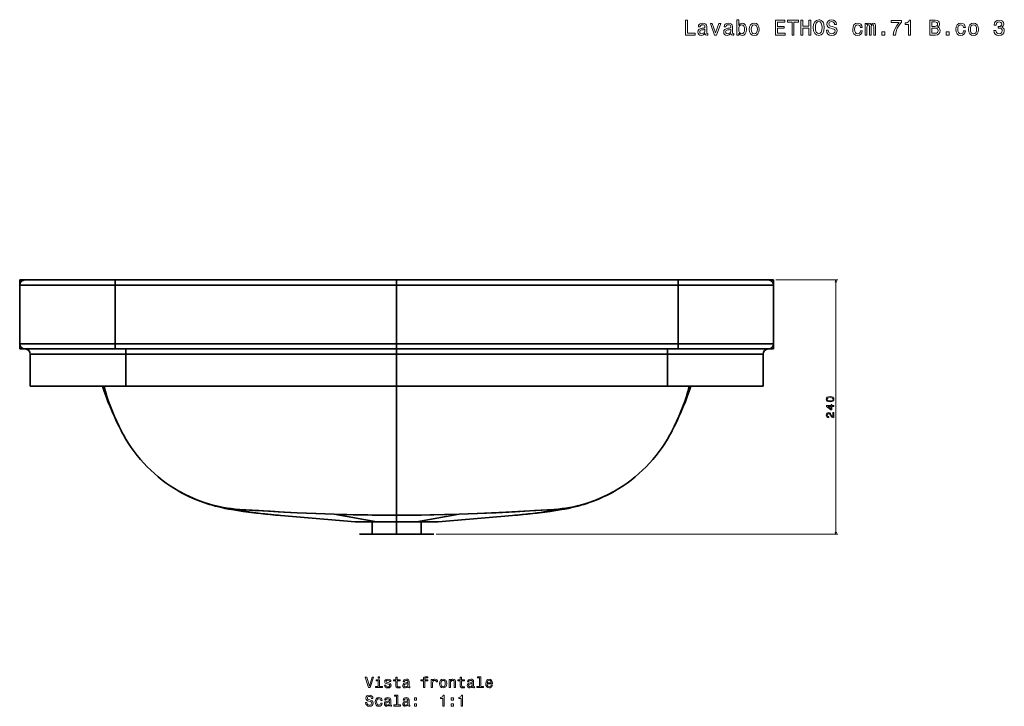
# Model space of a CAD drawing. Extents: x 240 to 2098, y -2 to 1512.
# Tile 2 of 3: x 240 to 1167, y 865 to 1512. Entities that reach past the tile are written whole.
import ezdxf

# ---------------------------------------------------------------- set-up
doc = ezdxf.new("R2010")
doc.units = 0

msp = doc.modelspace()

# ---------------------------------------------------------------- linework, layer by layer
at = {"color": 7, "lineweight": 35, "ltscale": 0.12355}
msp.add_line((239.5, 1261.74), (239.5, 1266.68), dxfattribs=at)
at = {"color": 7, "lineweight": 35, "ltscale": 0.125}
for p, q in [((239.5, 1266.68), (244.5, 1266.68)), ((329.5, 1261.68), (329.5, 1266.68)), ((329.5, 1261.68), (329.5, 1266.68)), ((594.5, 1261.68), (594.5, 1266.68)), ((594.5, 1266.68), (594.5, 1261.68)), ((859.5, 1266.68), (859.5, 1261.68)), ((859.5, 1266.68), (859.5, 1261.68)), ((944.5, 1266.68), (949.5, 1266.68)), ((949.5, 1266.68), (949.5, 1261.68)), ((329.5, 1201.68), (329.5, 1206.68)), ((329.5, 1201.68), (329.5, 1206.68)), ((594.5, 1201.68), (594.5, 1206.68)), ((594.5, 1206.68), (594.5, 1201.68)), ((859.5, 1206.68), (859.5, 1201.68)), ((859.5, 1206.68), (859.5, 1201.68)), ((949.5, 1206.68), (949.5, 1201.68)), ((339.5, 1196.68), (339.5, 1201.68)), ((339.5, 1201.68), (339.5, 1196.68)), ((594.5, 1196.68), (594.5, 1201.68)), ((594.5, 1196.68), (594.5, 1201.68)), ((849.5, 1196.68), (849.5, 1201.68)), ((849.5, 1201.68), (849.5, 1196.68))]:
    msp.add_line(p, q, dxfattribs=at)
at = {"color": 7, "lineweight": 35}
for p, q in [((239.5, 1261.68), (329.5, 1261.68)), ((239.5, 1261.68), (239.5, 1206.68)), ((239.5, 1261.68), (329.5, 1261.68)), ((239.5, 1206.68), (239.5, 1261.68)), ((244.5, 1266.68), (594.5, 1266.68)), ((244.5, 1266.68), (329.5, 1266.68)), ((329.5, 1266.68), (244.5, 1266.68)), ((269.85, 1266.68), (334.5, 1266.68)), ((594.5, 1266.68), (289.5, 1266.68)), ((329.5, 1266.68), (594.5, 1266.68)), ((594.5, 1266.68), (329.5, 1266.68)), ((329.5, 1206.68), (329.5, 1261.68)), ((594.5, 1261.68), (329.5, 1261.68)), ((329.5, 1261.68), (329.5, 1206.68)), ((329.5, 1261.68), (594.5, 1261.68)), ((334.5, 1266.68), (594.5, 1266.68)), ((859.5, 1266.68), (594.5, 1266.68)), ((594.5, 1266.68), (854.5, 1266.68)), ((899.5, 1266.68), (594.5, 1266.68)), ((594.5, 1266.68), (859.5, 1266.68)), ((594.5, 1266.68), (944.5, 1266.68)), ((594.5, 1261.68), (594.5, 1206.68)), ((859.5, 1261.68), (594.5, 1261.68)), ((594.5, 1261.68), (859.5, 1261.68)), ((594.5, 1206.68), (594.5, 1261.68)), ((854.5, 1266.68), (919.15, 1266.68)), ((944.5, 1266.68), (859.5, 1266.68)), ((944.5, 1266.68), (859.5, 1266.68)), ((859.5, 1206.68), (859.5, 1261.68)), ((859.5, 1261.68), (949.5, 1261.68)), ((859.5, 1261.68), (859.5, 1206.68)), ((859.5, 1261.68), (949.5, 1261.68)), ((949.5, 1206.68), (949.5, 1261.68)), ((949.5, 1261.68), (949.5, 1206.68)), ((949.5, 1261.68), (949.5, 1206.68)), ((329.5, 1206.68), (239.5, 1206.68)), ((329.5, 1206.68), (239.5, 1206.68)), ((594.5, 1206.68), (329.5, 1206.68)), ((329.5, 1206.68), (594.5, 1206.68)), ((859.5, 1206.68), (594.5, 1206.68)), ((594.5, 1206.68), (859.5, 1206.68)), ((949.5, 1206.68), (859.5, 1206.68)), ((949.5, 1206.68), (859.5, 1206.68)), ((244.5, 1201.68), (329.5, 1201.68)), ((244.5, 1201.68), (329.5, 1201.68)), ((249.5, 1196.68), (339.5, 1196.68)), ((249.5, 1196.68), (249.5, 1166.68)), ((249.5, 1196.68), (249.5, 1166.68)), ((249.5, 1196.68), (339.5, 1196.68)), ((339.5, 1201.68), (594.5, 1201.68)), ((339.5, 1201.68), (594.5, 1201.68)), ((339.5, 1166.68), (339.5, 1196.68)), ((594.5, 1196.68), (339.5, 1196.68)), ((339.5, 1166.68), (339.5, 1196.68)), ((594.5, 1196.68), (339.5, 1196.68)), ((594.5, 1201.68), (849.5, 1201.68)), ((594.5, 1201.68), (849.5, 1201.68)), ((594.5, 1166.68), (594.5, 1196.68)), ((594.5, 1196.68), (849.5, 1196.68)), ((594.5, 1166.68), (594.5, 1196.68)), ((594.5, 1196.68), (849.5, 1196.68)), ((849.5, 1196.68), (939.5, 1196.68)), ((849.5, 1196.68), (849.5, 1166.68)), ((849.5, 1196.68), (939.5, 1196.68)), ((849.5, 1166.68), (849.5, 1196.68)), ((859.5, 1201.68), (944.5, 1201.68)), ((944.5, 1201.68), (859.5, 1201.68)), ((939.5, 1196.68), (939.5, 1166.68)), ((939.5, 1166.68), (939.5, 1196.68)), ((939.5, 1166.68), (939.5, 1196.68)), ((249.5, 1166.68), (272.42, 1166.68)), ((272.42, 1166.68), (249.5, 1166.68)), ((272.42, 1166.68), (339.5, 1166.68)), ((339.5, 1166.68), (272.42, 1166.68)), ((594.5, 1166.68), (339.5, 1166.68)), ((594.5, 1166.68), (339.5, 1166.68)), ((468.1, 1166.68), (401.77, 1166.68)), ((594.5, 1166.68), (485.31, 1166.68)), ((718.4, 1166.68), (594.5, 1166.68)), ((594.5, 1166.68), (594.5, 1077.38)), ((849.5, 1166.68), (594.5, 1166.68)), ((594.5, 1077.38), (594.5, 1166.68)), ((594.5, 1166.68), (849.5, 1166.68)), ((787.22, 1166.68), (718.86, 1166.68)), ((916.58, 1166.68), (849.5, 1166.68)), ((916.58, 1166.68), (849.5, 1166.68)), ((939.5, 1166.68), (916.58, 1166.68)), ((939.5, 1166.68), (916.58, 1166.68)), ((594.5, 1077.38), (594.5, 1045.27)), ((594.5, 1045.27), (594.5, 1077.38)), ((485.27, 1044.95), (555.35, 1038.81)), ((575.73, 1038.81), (535.71, 1046.12)), ((535.71, 1046.12), (575.73, 1038.81)), ((555.35, 1038.81), (575.73, 1038.81)), ((613.27, 1038.81), (653.29, 1046.12)), ((653.29, 1046.12), (613.27, 1038.81)), ((613.27, 1038.81), (633.65, 1038.81)), ((703.73, 1044.95), (633.65, 1038.81)), ((594.5, 1027.18), (559.35, 1027.18)), ((571.5, 1027.18), (594.5, 1027.18)), ((594.5, 1027.18), (617.5, 1027.18)), ((594.5, 1027.18), (629.65, 1027.18))]:
    msp.add_line(p, q, dxfattribs=at)
at = {"color": 7, "lineweight": 35, "ltscale": 0.491228}
for p, q in [((289.5, 1266.68), (269.85, 1266.68)), ((919.15, 1266.68), (899.5, 1266.68))]:
    msp.add_line(p, q, dxfattribs=at)
at = {"color": 7, "lineweight": 35, "ltscale": 0.000547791}
for p, q in [((269.87, 1266.68), (269.85, 1266.68)), ((919.15, 1266.68), (919.13, 1266.68))]:
    msp.add_line(p, q, dxfattribs=at)
at = {"color": 7, "lineweight": 13}
for p, q in [((951.5, 1266.68), (1010.1, 1266.68)), ((1008.1, 1027.18), (1008.1, 1266.68)), ((631.65, 1027.18), (1010.1, 1027.18))]:
    msp.add_line(p, q, dxfattribs=at)
at = {"color": 7, "lineweight": 35, "ltscale": 0.123532}
msp.add_line((239.5, 1201.68), (239.5, 1206.62), dxfattribs=at)
at = {"color": 7, "lineweight": 35, "ltscale": 0.123479}
msp.add_line((244.44, 1201.68), (239.5, 1201.68), dxfattribs=at)
at = {"color": 7, "lineweight": 35, "ltscale": 0.25}
for p, q in [((329.5, 1201.68), (339.5, 1201.68)), ((339.5, 1201.68), (329.5, 1201.68))]:
    msp.add_line(p, q, dxfattribs=at)
at = {"color": 7, "lineweight": 35, "ltscale": 0.250002}
for p, q in [((849.5, 1201.68), (859.5, 1201.68)), ((859.5, 1201.68), (849.5, 1201.68))]:
    msp.add_line(p, q, dxfattribs=at)
at = {"color": 7, "lineweight": 35, "ltscale": 0.001434}
msp.add_line((939.5, 1196.74), (939.5, 1196.68), dxfattribs=at)
at = {"color": 7, "lineweight": 35, "ltscale": 0.123495}
msp.add_line((949.5, 1201.68), (944.56, 1201.68), dxfattribs=at)
at = {"color": 7, "lineweight": 35, "ltscale": 0.278343}
msp.add_line((360.58, 1166.68), (349.45, 1166.68), dxfattribs=at)
at = {"color": 7, "lineweight": 35, "ltscale": 0.278346}
msp.add_line((839.55, 1166.68), (828.42, 1166.68), dxfattribs=at)
at = {"color": 7, "lineweight": 35, "ltscale": 0.000207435}
msp.add_line((473.75, 1046.04), (473.74, 1046.04), dxfattribs=at)
at = {"color": 7, "lineweight": 35, "ltscale": 0.000297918}
msp.add_line((473.75, 1046.04), (473.74, 1046.04), dxfattribs=at)
at = {"color": 7, "lineweight": 35, "ltscale": 0.290829}
for p, q in [((571.5, 1038.81), (571.5, 1027.18)), ((617.5, 1038.81), (617.5, 1027.18))]:
    msp.add_line(p, q, dxfattribs=at)
at = {"color": 7, "lineweight": 35, "ltscale": 0.290826}
for p, q in [((571.5, 1027.18), (571.5, 1038.81)), ((617.5, 1027.18), (617.5, 1038.81))]:
    msp.add_line(p, q, dxfattribs=at)
at = {"color": 7, "lineweight": 35, "ltscale": 0.469243}
for p, q in [((575.73, 1038.81), (594.5, 1038.81)), ((594.5, 1038.81), (613.27, 1038.81))]:
    msp.add_line(p, q, dxfattribs=at)
at = {"color": 7, "lineweight": 35, "ltscale": 0.161481}
for p, q in [((594.5, 1045.27), (594.5, 1038.81)), ((594.5, 1038.81), (594.5, 1045.27))]:
    msp.add_line(p, q, dxfattribs=at)
at = {"color": 7, "lineweight": 35, "ltscale": 0.356125}
for p, q in [((594.5, 1027.18), (594.5, 1041.43)), ((594.5, 1041.43), (594.5, 1027.18))]:
    msp.add_line(p, q, dxfattribs=at)
at = {"color": 7, "lineweight": 35, "ltscale": 0.000299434}
msp.add_line((715.25, 1046.04), (715.26, 1046.04), dxfattribs=at)
at = {"color": 7, "lineweight": 35, "ltscale": 0.000208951}
msp.add_line((715.25, 1046.04), (715.26, 1046.04), dxfattribs=at)
at = {"color": 7, "lineweight": 35, "ltscale": 0.303751}
for p, q in [((571.5, 1027.18), (559.35, 1027.18)), ((629.65, 1027.18), (617.5, 1027.18))]:
    msp.add_line(p, q, dxfattribs=at)
at = {"color": 7, "lineweight": 13}
for points in [[(916.65, 1498.93), (917.96, 1497.38), (919.75, 1496.87), (921.45, 1497.25), (922.8, 1498.4), (923.65, 1500.24), (923.97, 1502.68), (923.65, 1505.12), (922.78, 1506.94), (921.45, 1508.07), (919.75, 1508.47), (917.98, 1507.95), (917.25, 1507.3), (916.65, 1506.43), (916.65, 1511.74), (914.87, 1511.74), (914.87, 1497.25), (916.65, 1497.25)], [(986.83, 1504.25), (987.19, 1501.11), (988.24, 1498.79), (989.87, 1497.36), (992.01, 1496.87), (994.13, 1497.36), (995.79, 1498.79), (996.81, 1501.11), (997.2, 1504.25), (996.81, 1507.38), (996.37, 1508.65), (995.79, 1509.7), (994.13, 1511.13), (993.12, 1511.5), (992.01, 1511.64), (989.85, 1511.13), (988.22, 1509.72), (987.19, 1507.4)], [(1000.97, 1501.87), (999.13, 1501.87), (999.54, 1499.74), (1000.55, 1498.16), (1002.1, 1497.21), (1004.2, 1496.87), (1006.28, 1497.19), (1007.83, 1498.08), (1008.82, 1499.47), (1009.18, 1501.31), (1008.88, 1502.96), (1008.03, 1504.03), (1006.66, 1504.74), (1004.82, 1505.26), (1003.25, 1505.65), (1002.22, 1506.09), (1001.64, 1506.74), (1001.45, 1507.74), (1001.64, 1508.65), (1002.16, 1509.34), (1002.97, 1509.8), (1004.08, 1509.96), (1005.21, 1509.76), (1006.09, 1509.22), (1006.68, 1508.31), (1006.96, 1507.08), (1008.8, 1507.08), (1008.8, 1507.12), (1008.47, 1509.02), (1007.53, 1510.43), (1006.03, 1511.32), (1004.02, 1511.62), (1002.2, 1511.32), (1000.79, 1510.47), (999.88, 1509.16), (999.56, 1507.46), (999.82, 1505.95), (1000.59, 1504.92), (1001.8, 1504.23), (1003.45, 1503.71), (1005.09, 1503.25), (1006.32, 1502.8), (1007.06, 1502.16), (1007.32, 1501.11), (1007.08, 1500.04), (1006.46, 1499.23), (1005.51, 1498.73), (1004.28, 1498.57), (1002.91, 1498.79), (1001.86, 1499.43), (1001.19, 1500.48)], [(866.48, 1497.25), (875.47, 1497.25), (875.47, 1498.95), (868.33, 1498.95), (868.33, 1511.25), (866.48, 1511.25)], [(884.98, 1498.67), (884.98, 1498.61), (885.08, 1497.92), (885.38, 1497.44), (886.65, 1497.05), (887.64, 1497.21), (887.64, 1498.59), (887.21, 1498.53), (886.65, 1498.79), (886.55, 1499.59), (886.55, 1505.2), (886.31, 1506.64), (885.6, 1507.64), (884.37, 1508.25), (882.64, 1508.47), (880.94, 1508.23), (879.69, 1507.54), (878.9, 1506.47), (878.64, 1505.06), (878.64, 1504.94), (880.23, 1504.94), (880.38, 1505.79), (880.82, 1506.39), (881.55, 1506.76), (882.57, 1506.9), (883.56, 1506.8), (884.27, 1506.49), (884.69, 1505.97), (884.83, 1505.24), (884.75, 1504.4), (884.43, 1503.97), (883.62, 1503.77), (882.11, 1503.61), (880.38, 1503.25), (879.15, 1502.6), (878.42, 1501.59), (878.2, 1500.1), (878.4, 1498.77), (879.02, 1497.78), (880.03, 1497.15), (881.43, 1496.93), (883.3, 1497.36)], [(884.77, 1501.05), (884.53, 1500), (883.89, 1499.19), (882.92, 1498.67), (881.73, 1498.49), (880.96, 1498.59), (880.42, 1498.91), (880.07, 1499.47), (879.97, 1500.26), (880.05, 1500.97), (880.38, 1501.47), (881.67, 1502.04), (883.3, 1502.28), (884.77, 1502.76)], [(893.93, 1497.25), (895.81, 1497.25), (899.76, 1508.09), (897.93, 1508.09), (894.88, 1499.35), (891.77, 1508.09), (889.92, 1508.09)], [(909.26, 1498.67), (909.26, 1498.61), (909.36, 1497.92), (909.67, 1497.44), (910.94, 1497.05), (911.93, 1497.21), (911.93, 1498.59), (911.5, 1498.53), (910.94, 1498.79), (910.84, 1499.59), (910.84, 1505.2), (910.6, 1506.64), (909.89, 1507.64), (908.66, 1508.25), (906.92, 1508.47), (905.23, 1508.23), (903.98, 1507.54), (903.19, 1506.47), (902.93, 1505.06), (902.93, 1504.94), (904.52, 1504.94), (904.66, 1505.79), (905.11, 1506.39), (905.83, 1506.76), (906.86, 1506.9), (907.85, 1506.8), (908.56, 1506.49), (908.98, 1505.97), (909.12, 1505.24), (909.04, 1504.4), (908.72, 1503.97), (907.91, 1503.77), (906.4, 1503.61), (904.66, 1503.25), (903.43, 1502.6), (902.71, 1501.59), (902.49, 1500.1), (902.69, 1498.77), (903.31, 1497.78), (904.32, 1497.15), (905.71, 1496.93), (907.59, 1497.36)], [(909.06, 1501.05), (908.82, 1500), (908.17, 1499.19), (907.21, 1498.67), (906.02, 1498.49), (905.25, 1498.59), (904.7, 1498.91), (904.36, 1499.47), (904.26, 1500.26), (904.34, 1500.97), (904.66, 1501.47), (905.96, 1502.04), (907.59, 1502.28), (909.06, 1502.76)], [(922.15, 1502.68), (921.95, 1500.87), (921.41, 1499.53), (920.54, 1498.73), (919.45, 1498.47), (918.26, 1498.73), (917.39, 1499.53), (916.85, 1500.85), (916.67, 1502.68), (916.85, 1504.5), (917.39, 1505.81), (918.26, 1506.59), (919.45, 1506.88), (920.54, 1506.59), (921.41, 1505.79), (921.95, 1504.48)], [(926.59, 1502.66), (926.91, 1500.2), (927.84, 1498.38), (929.32, 1497.25), (931.29, 1496.87), (933.25, 1497.25), (934.72, 1498.36), (935.65, 1500.18), (935.99, 1502.66), (935.65, 1505.12), (934.72, 1506.96), (933.25, 1508.07), (931.29, 1508.47), (929.32, 1508.07), (927.84, 1506.94), (926.91, 1505.12)], [(928.41, 1502.68), (928.59, 1504.5), (929.15, 1505.81), (930.06, 1506.61), (931.29, 1506.9), (932.5, 1506.61), (933.41, 1505.83), (933.98, 1504.5), (934.18, 1502.68), (933.98, 1500.85), (933.41, 1499.51), (932.5, 1498.71), (931.29, 1498.44), (930.06, 1498.71), (929.15, 1499.51), (928.59, 1500.85)], [(951.34, 1497.25), (960.22, 1497.25), (960.22, 1498.95), (953.2, 1498.95), (953.2, 1503.69), (959.45, 1503.69), (959.45, 1505.36), (953.2, 1505.36), (953.2, 1509.56), (960.06, 1509.56), (960.06, 1511.25), (951.34, 1511.25)], [(966.8, 1497.25), (968.65, 1497.25), (968.65, 1509.56), (972.89, 1509.56), (972.89, 1511.25), (962.54, 1511.25), (962.54, 1509.56), (966.8, 1509.56)], [(975.19, 1497.25), (977.06, 1497.25), (977.06, 1503.83), (982.67, 1503.83), (982.67, 1497.25), (984.53, 1497.25), (984.53, 1511.25), (982.67, 1511.25), (982.67, 1505.55), (977.06, 1505.55), (977.06, 1511.25), (975.19, 1511.25)], [(988.77, 1504.25), (988.99, 1506.7), (989.65, 1508.49), (990.68, 1509.58), (992.01, 1509.96), (993.32, 1509.58), (994.35, 1508.47), (995.02, 1506.68), (995.26, 1504.25), (995.02, 1501.81), (994.35, 1500.02), (993.32, 1498.93), (992.01, 1498.57), (990.68, 1498.93), (989.65, 1500.02), (988.99, 1501.79)], [(1031.17, 1504.5), (1032.92, 1504.5), (1032.56, 1506.11), (1031.69, 1507.38), (1030.34, 1508.17), (1028.59, 1508.47), (1026.65, 1508.07), (1025.18, 1506.94), (1024.25, 1505.1), (1023.93, 1502.64), (1024.23, 1500.2), (1025.14, 1498.38), (1026.57, 1497.25), (1028.53, 1496.87), (1030.26, 1497.17), (1031.61, 1498.02), (1032.54, 1499.35), (1032.94, 1501.13), (1031.25, 1501.13), (1030.95, 1500), (1030.38, 1499.15), (1029.57, 1498.63), (1028.59, 1498.47), (1027.36, 1498.73), (1026.47, 1499.53), (1025.92, 1500.85), (1025.74, 1502.7), (1025.92, 1504.52), (1026.49, 1505.83), (1027.4, 1506.64), (1028.59, 1506.92), (1029.64, 1506.74), (1030.42, 1506.27), (1030.95, 1505.51)], [(1035.71, 1497.25), (1037.34, 1497.25), (1037.34, 1504.5), (1037.44, 1505.59), (1037.74, 1506.37), (1038.21, 1506.84), (1038.81, 1507.02), (1039.3, 1506.86), (1039.62, 1506.45), (1039.78, 1505.77), (1039.84, 1504.86), (1039.84, 1497.25), (1041.38, 1497.25), (1041.38, 1504.5), (1041.48, 1505.57), (1041.78, 1506.35), (1042.26, 1506.84), (1042.87, 1507.02), (1043.35, 1506.86), (1043.68, 1506.45), (1043.88, 1504.86), (1043.88, 1497.25), (1045.51, 1497.25), (1045.51, 1504.74), (1045.41, 1506.29), (1045.09, 1507.48), (1044.44, 1508.21), (1043.39, 1508.47), (1042.16, 1508.07), (1041.21, 1506.9), (1040.47, 1508.05), (1039.22, 1508.47), (1038.07, 1508.07), (1037.28, 1506.94), (1037.28, 1508.09), (1035.71, 1508.09)], [(1062.07, 1497.25), (1064.11, 1497.25), (1064.78, 1500.58), (1065.95, 1503.69), (1067.6, 1506.57), (1069.76, 1509.28), (1069.76, 1510.95), (1060.16, 1510.95), (1060.16, 1509.12), (1067.82, 1509.12), (1065.6, 1506.39), (1063.93, 1503.55), (1062.76, 1500.52)], [(1076.66, 1497.25), (1078.49, 1497.25), (1078.49, 1511.36), (1077.12, 1511.36), (1076.76, 1510.13), (1076.03, 1509.3), (1074.92, 1508.81), (1073.39, 1508.65), (1073.39, 1507.22), (1076.66, 1507.22)], [(1103.83, 1504.82), (1105.24, 1505.99), (1105.61, 1506.78), (1105.73, 1507.74), (1105.47, 1509.26), (1104.68, 1510.35), (1103.41, 1511.01), (1101.63, 1511.25), (1096.65, 1511.25), (1096.65, 1497.25), (1101.91, 1497.25), (1103.79, 1497.54), (1105.18, 1498.36), (1106.05, 1499.68), (1106.35, 1501.45), (1106.17, 1502.64), (1105.69, 1503.63), (1104.9, 1504.36)], [(1101.25, 1505.44), (1098.51, 1505.44), (1098.51, 1509.58), (1101.41, 1509.58), (1102.5, 1509.46), (1103.27, 1509.1), (1103.73, 1508.47), (1103.89, 1507.54), (1103.71, 1506.61), (1103.23, 1505.97), (1102.4, 1505.57)], [(1101.69, 1498.93), (1098.51, 1498.93), (1098.51, 1503.75), (1101.51, 1503.75), (1102.78, 1503.61), (1103.69, 1503.19), (1104.23, 1502.46), (1104.42, 1501.41), (1104.23, 1500.3), (1103.73, 1499.53), (1102.88, 1499.07)], [(1128.32, 1504.5), (1130.08, 1504.5), (1129.71, 1506.11), (1128.85, 1507.38), (1127.49, 1508.17), (1125.74, 1508.47), (1123.8, 1508.07), (1122.33, 1506.94), (1121.4, 1505.1), (1121.08, 1502.64), (1121.38, 1500.2), (1122.29, 1498.38), (1123.72, 1497.25), (1125.68, 1496.87), (1127.41, 1497.17), (1128.77, 1498.02), (1129.69, 1499.35), (1130.1, 1501.13), (1128.4, 1501.13), (1128.1, 1500), (1127.53, 1499.15), (1126.73, 1498.63), (1125.74, 1498.47), (1124.51, 1498.73), (1123.62, 1499.53), (1123.08, 1500.85), (1122.89, 1502.7), (1123.08, 1504.52), (1123.64, 1505.83), (1124.55, 1506.64), (1125.74, 1506.92), (1126.79, 1506.74), (1127.57, 1506.27), (1128.1, 1505.51)], [(1133.04, 1502.66), (1133.36, 1500.2), (1134.29, 1498.38), (1135.77, 1497.25), (1137.74, 1496.87), (1139.7, 1497.25), (1141.17, 1498.36), (1142.1, 1500.18), (1142.44, 1502.66), (1142.1, 1505.12), (1141.17, 1506.96), (1139.7, 1508.07), (1137.74, 1508.47), (1135.77, 1508.07), (1134.29, 1506.94), (1133.36, 1505.12)], [(1134.86, 1502.68), (1135.04, 1504.5), (1135.6, 1505.81), (1136.51, 1506.61), (1137.74, 1506.9), (1138.95, 1506.61), (1139.86, 1505.83), (1140.43, 1504.5), (1140.63, 1502.68), (1140.43, 1500.85), (1139.86, 1499.51), (1138.95, 1498.71), (1137.74, 1498.44), (1136.51, 1498.71), (1135.6, 1499.51), (1135.04, 1500.85)], [(1156.95, 1501.65), (1156.95, 1501.51), (1157.27, 1499.57), (1158.22, 1498.12), (1159.71, 1497.19), (1161.69, 1496.85), (1163.79, 1497.19), (1165.36, 1498.08), (1166.37, 1499.49), (1166.73, 1501.31), (1166.57, 1502.5), (1166.13, 1503.47), (1165.4, 1504.21), (1164.43, 1504.76), (1165.74, 1505.85), (1166.21, 1507.58), (1165.9, 1509.16), (1165.04, 1510.35), (1163.62, 1511.09), (1161.69, 1511.36), (1159.87, 1511.03), (1158.48, 1510.15), (1157.57, 1508.73), (1157.27, 1506.86), (1157.27, 1506.72), (1159.06, 1506.72), (1159.23, 1508.01), (1159.75, 1508.93), (1160.6, 1509.5), (1161.79, 1509.7), (1162.84, 1509.54), (1163.6, 1509.12), (1164.07, 1508.43), (1164.25, 1507.5), (1164.07, 1506.51), (1163.58, 1505.85), (1162.74, 1505.44), (1161.59, 1505.32), (1160.8, 1505.34), (1160.8, 1503.75), (1161.79, 1503.79), (1163.06, 1503.61), (1164.01, 1503.13), (1164.57, 1502.34), (1164.77, 1501.31), (1164.55, 1500.14), (1163.97, 1499.27), (1163.04, 1498.73), (1161.81, 1498.55), (1160.54, 1498.75), (1159.61, 1499.35), (1159.02, 1500.32), (1158.8, 1501.65)], [(1051.34, 1497.25), (1054.13, 1497.25), (1054.13, 1500.26), (1051.34, 1500.26)], [(1112.06, 1497.25), (1114.85, 1497.25), (1114.85, 1500.26), (1112.06, 1500.26)], [(1002.68, 1151.97), (1004.27, 1152.12), (1005.4, 1152.6), (1006.08, 1153.35), (1006.3, 1154.4), (1006.08, 1155.44), (1005.4, 1156.2), (1004.27, 1156.66), (1002.68, 1156.82), (1001.11, 1156.66), (1000.48, 1156.47), (999.97, 1156.2), (999.28, 1155.44), (999.05, 1154.4), (999.28, 1153.35), (999.98, 1152.6), (1001.11, 1152.12)], [(1002.68, 1152.94), (1001.46, 1153.02), (1000.59, 1153.27), (1000.07, 1153.73), (999.89, 1154.4), (1000.07, 1155.07), (1000.59, 1155.52), (1001.46, 1155.78), (1002.68, 1155.86), (1003.91, 1155.78), (1004.79, 1155.52), (1005.31, 1155.07), (1005.48, 1154.4), (1005.31, 1153.73), (1004.79, 1153.27), (1003.91, 1153.02)], [(1006.1, 1137), (1006.1, 1141.81), (1005.24, 1141.81), (1005.24, 1138.01), (1004.76, 1138.22), (1004.37, 1138.58), (1003.65, 1139.7), (1003.35, 1140.3), (1002.92, 1140.96), (1002.41, 1141.44), (1001.82, 1141.71), (1001.14, 1141.81), (1000.29, 1141.64), (999.63, 1141.16), (999.2, 1140.44), (999.05, 1139.5), (999.22, 1138.53), (999.7, 1137.79), (1000.45, 1137.32), (1001.45, 1137.16), (1001.59, 1137.16), (1001.59, 1138.08), (1001.51, 1138.08), (1000.83, 1138.17), (1000.32, 1138.44), (1000, 1138.87), (999.89, 1139.45), (999.99, 1140.03), (1000.24, 1140.47), (1000.64, 1140.75), (1001.13, 1140.85), (1001.59, 1140.78), (1001.99, 1140.59), (1002.33, 1140.27), (1002.63, 1139.82), (1002.96, 1139.23), (1003.58, 1138.24), (1004.25, 1137.54), (1005.05, 1137.13), (1006.07, 1137)], [(1006.1, 1147.49), (1006.1, 1148.39), (1004.37, 1148.39), (1004.37, 1149.39), (1003.56, 1149.39), (1003.56, 1148.39), (999.25, 1148.39), (999.25, 1147.48), (1003.48, 1144.41), (1004.37, 1144.41), (1004.37, 1147.49)], [(1003.56, 1145.26), (1000.42, 1147.49), (1003.56, 1147.49)], [(571.34, 892.82), (568.84, 884.3), (566.26, 892.82), (564.89, 892.82), (568.12, 882.81), (569.56, 882.81), (572.71, 892.82)], [(578.4, 883.87), (578.4, 890.28), (575.15, 890.28), (575.15, 889.2), (577.14, 889.2), (577.14, 883.87), (574.54, 883.87), (574.54, 882.81), (581.03, 882.81), (581.03, 883.87)], [(578.45, 893.15), (577.11, 893.15), (577.11, 891.71), (578.45, 891.71)], [(586.99, 887.32), (585.77, 887.6), (584.86, 887.93), (584.56, 888.61), (584.64, 889.09), (584.95, 889.43), (585.44, 889.65), (586.14, 889.74), (586.82, 889.65), (587.35, 889.39), (587.7, 889), (587.84, 888.48), (589.08, 888.48), (589.08, 888.51), (588.87, 889.45), (588.28, 890.18), (587.35, 890.64), (586.14, 890.82), (584.92, 890.64), (584.02, 890.17), (583.46, 889.46), (583.29, 888.57), (583.42, 887.7), (583.82, 887.1), (584.49, 886.67), (585.45, 886.36), (586.86, 886.02), (587.73, 885.66), (587.96, 885.37), (588.04, 884.94), (587.91, 884.4), (587.57, 884), (587.01, 883.74), (586.26, 883.66), (585.47, 883.74), (584.89, 884.04), (584.5, 884.53), (584.34, 885.21), (583.12, 885.21), (583.32, 884.06), (583.91, 883.22), (584.85, 882.72), (586.14, 882.53), (587.5, 882.72), (588.49, 883.22), (589.1, 884.03), (589.31, 885.08), (589.15, 885.99), (588.71, 886.61), (587.97, 887.01)], [(593.58, 889.2), (593.58, 885.33), (593.66, 884.07), (594.07, 883.21), (594.87, 882.7), (596.24, 882.53), (597.74, 882.6), (597.74, 883.7), (596.65, 883.61), (595.65, 883.73), (595.12, 884.09), (594.89, 884.69), (594.85, 885.54), (594.85, 889.2), (597.74, 889.2), (597.74, 890.28), (594.85, 890.28), (594.85, 892.55), (593.58, 892.55), (593.58, 890.28), (591.39, 890.28), (591.39, 889.2)], [(605.15, 883.81), (605.15, 883.77), (605.22, 883.28), (605.44, 882.93), (606.34, 882.66), (607.05, 882.78), (607.05, 883.76), (606.75, 883.71), (606.34, 883.9), (606.27, 884.48), (606.27, 888.48), (606.1, 889.51), (605.6, 890.23), (604.72, 890.66), (603.48, 890.82), (602.27, 890.64), (601.37, 890.15), (600.81, 889.39), (600.62, 888.38), (600.62, 888.3), (601.76, 888.3), (601.86, 888.9), (602.18, 889.33), (602.7, 889.59), (603.43, 889.69), (604.14, 889.62), (604.64, 889.4), (604.95, 889.03), (605.05, 888.51), (604.99, 887.91), (604.76, 887.6), (604.18, 887.46), (603.1, 887.34), (601.86, 887.08), (600.98, 886.62), (600.47, 885.9), (600.31, 884.84), (600.45, 883.89), (600.9, 883.18), (601.62, 882.73), (602.61, 882.57), (603.95, 882.88)], [(619.66, 889.2), (619.66, 882.81), (620.93, 882.81), (620.93, 889.2), (623.81, 889.2), (623.81, 890.28), (620.93, 890.28), (620.93, 890.76), (621.03, 891.34), (621.36, 891.72), (621.92, 891.96), (622.73, 892.04), (623.81, 891.98), (623.81, 893.08), (622.44, 893.15), (621.2, 893.02), (620.34, 892.63), (619.82, 891.96), (619.66, 890.99), (619.66, 890.28), (617.34, 890.28), (617.34, 889.2)], [(627.05, 882.81), (628.32, 882.81), (628.32, 887.23), (628.45, 888.3), (628.84, 889.06), (629.47, 889.52), (630.32, 889.68), (630.96, 889.58), (631.43, 889.29), (631.72, 888.8), (631.82, 888.14), (633.1, 888.14), (632.93, 889.3), (632.45, 890.14), (631.66, 890.64), (630.58, 890.82), (629.85, 890.7), (629.21, 890.41), (628.65, 889.92), (628.2, 889.26), (628.2, 890.54), (627.05, 890.54)], [(634.87, 886.67), (635.11, 884.91), (635.77, 883.61), (636.82, 882.81), (638.23, 882.53), (639.63, 882.81), (640.68, 883.6), (641.34, 884.89), (641.59, 886.67), (641.34, 888.42), (640.68, 889.74), (639.63, 890.53), (638.23, 890.82), (636.82, 890.53), (635.77, 889.72), (635.11, 888.42)], [(643.92, 882.81), (645.19, 882.81), (645.19, 887.27), (645.32, 888.3), (645.74, 889.04), (646.39, 889.51), (647.25, 889.68), (647.94, 889.53), (648.38, 889.15), (648.59, 888.5), (648.66, 887.63), (648.66, 882.81), (649.93, 882.81), (649.93, 887.89), (649.87, 888.91), (649.62, 889.76), (648.77, 890.54), (647.44, 890.82), (646.7, 890.72), (646.09, 890.44), (645.55, 889.98), (645.13, 889.36), (645.13, 890.54), (643.92, 890.54)], [(654.3, 889.2), (654.3, 885.33), (654.38, 884.07), (654.79, 883.21), (655.6, 882.7), (656.96, 882.53), (658.46, 882.6), (658.46, 883.7), (657.37, 883.61), (656.37, 883.73), (655.84, 884.09), (655.61, 884.69), (655.57, 885.54), (655.57, 889.2), (658.46, 889.2), (658.46, 890.28), (655.57, 890.28), (655.57, 892.55), (654.3, 892.55), (654.3, 890.28), (652.11, 890.28), (652.11, 889.2)], [(665.87, 883.81), (665.87, 883.77), (665.94, 883.28), (666.16, 882.93), (667.06, 882.66), (667.77, 882.78), (667.77, 883.76), (667.47, 883.71), (667.06, 883.9), (666.99, 884.48), (666.99, 888.48), (666.82, 889.51), (666.32, 890.23), (665.44, 890.66), (664.2, 890.82), (662.99, 890.64), (662.09, 890.15), (661.53, 889.39), (661.34, 888.38), (661.34, 888.3), (662.48, 888.3), (662.58, 888.9), (662.9, 889.33), (663.42, 889.59), (664.15, 889.69), (664.86, 889.62), (665.36, 889.4), (665.67, 889.03), (665.77, 888.51), (665.71, 887.91), (665.48, 887.6), (664.9, 887.46), (663.82, 887.34), (662.58, 887.08), (661.7, 886.62), (661.19, 885.9), (661.03, 884.84), (661.17, 883.89), (661.62, 883.18), (662.34, 882.73), (663.33, 882.57), (664.67, 882.88)], [(672.47, 892.08), (672.47, 883.87), (669.86, 883.87), (669.86, 882.81), (676.33, 882.81), (676.33, 883.87), (673.74, 883.87), (673.74, 893.15), (670.48, 893.15), (670.48, 892.08)], [(679.73, 886.31), (684.8, 886.31), (684.82, 886.9), (684.59, 888.55), (683.95, 889.79), (682.94, 890.54), (681.6, 890.82), (680.29, 890.53), (679.28, 889.72), (678.64, 888.41), (678.4, 886.68), (678.62, 884.91), (679.27, 883.61), (680.26, 882.81), (681.56, 882.53), (682.68, 882.72), (683.61, 883.21), (684.28, 883.99), (684.67, 885.02), (683.42, 885.02), (683.16, 884.45), (682.79, 884.02), (681.72, 883.67), (680.9, 883.83), (680.28, 884.33), (679.87, 885.15), (679.73, 886.26)], [(605, 885.51), (604.83, 884.76), (604.37, 884.19), (603.68, 883.81), (602.83, 883.68), (602.28, 883.76), (601.89, 883.99), (601.65, 884.39), (601.57, 884.95), (601.63, 885.46), (601.86, 885.82), (602.79, 886.22), (603.95, 886.39), (605, 886.74)], [(636.17, 886.68), (636.3, 887.98), (636.7, 888.91), (637.35, 889.49), (638.23, 889.69), (639.1, 889.49), (639.74, 888.93), (640.15, 887.98), (640.29, 886.68), (640.15, 885.37), (639.74, 884.42), (639.1, 883.84), (638.23, 883.66), (637.35, 883.84), (636.7, 884.42), (636.3, 885.37)], [(665.72, 885.51), (665.55, 884.76), (665.09, 884.19), (664.4, 883.81), (663.55, 883.68), (663, 883.76), (662.61, 883.99), (662.37, 884.39), (662.3, 884.95), (662.35, 885.46), (662.58, 885.82), (663.51, 886.22), (664.67, 886.39), (665.72, 886.74)], [(679.73, 887.37), (679.89, 888.37), (680.28, 889.1), (680.87, 889.55), (681.65, 889.71), (682.41, 889.55), (683, 889.1), (683.36, 888.37), (683.49, 887.37)], [(566.56, 868.83), (565.25, 868.83), (565.54, 867.3), (566.26, 866.18), (567.37, 865.5), (568.87, 865.25), (570.35, 865.49), (571.46, 866.12), (572.17, 867.11), (572.43, 868.42), (572.21, 869.61), (571.6, 870.37), (570.62, 870.87), (569.31, 871.25), (568.19, 871.52), (567.45, 871.84), (567.04, 872.3), (566.91, 873.02), (567.04, 873.67), (567.41, 874.16), (567.99, 874.49), (568.78, 874.61), (569.59, 874.46), (570.22, 874.07), (570.64, 873.42), (570.84, 872.55), (572.15, 872.55), (572.15, 872.57), (571.92, 873.93), (571.24, 874.94), (570.18, 875.57), (568.74, 875.79), (567.44, 875.57), (566.43, 874.97), (565.78, 874.03), (565.55, 872.82), (565.74, 871.74), (566.29, 871), (567.15, 870.51), (568.33, 870.14), (569.5, 869.81), (570.38, 869.49), (570.91, 869.03), (571.1, 868.28), (570.93, 867.52), (570.48, 866.94), (569.8, 866.58), (568.92, 866.47), (567.94, 866.62), (567.19, 867.08), (566.72, 867.83)], [(579.46, 870.7), (580.71, 870.7), (580.45, 871.85), (579.83, 872.76), (578.87, 873.32), (577.61, 873.54), (576.23, 873.25), (575.18, 872.44), (574.51, 871.13), (574.28, 869.38), (574.5, 867.63), (575.15, 866.34), (576.17, 865.53), (577.57, 865.25), (578.81, 865.47), (579.77, 866.08), (580.44, 867.03), (580.72, 868.3), (579.51, 868.3), (579.3, 867.49), (578.89, 866.88), (578.32, 866.51), (577.61, 866.39), (576.73, 866.58), (576.1, 867.16), (575.71, 868.09), (575.58, 869.42), (575.71, 870.72), (576.11, 871.65), (576.76, 872.23), (577.61, 872.43), (578.36, 872.3), (578.92, 871.97), (579.3, 871.42)], [(587.8, 866.54), (587.8, 866.49), (587.87, 866), (588.09, 865.66), (589, 865.38), (589.7, 865.5), (589.7, 866.48), (589.4, 866.44), (589, 866.62), (588.92, 867.2), (588.92, 871.21), (588.75, 872.23), (588.25, 872.95), (587.37, 873.38), (586.13, 873.54), (584.92, 873.37), (584.02, 872.88), (583.46, 872.11), (583.28, 871.1), (583.28, 871.02), (584.41, 871.02), (584.51, 871.62), (584.83, 872.06), (585.35, 872.32), (586.09, 872.42), (586.79, 872.34), (587.3, 872.13), (587.6, 871.75), (587.7, 871.23), (587.64, 870.63), (587.41, 870.33), (586.83, 870.18), (585.75, 870.07), (584.51, 869.81), (583.64, 869.35), (583.12, 868.63), (582.96, 867.56), (583.1, 866.61), (583.55, 865.9), (584.27, 865.46), (585.26, 865.3), (586.6, 865.6)], [(594.4, 874.81), (594.4, 866.59), (591.79, 866.59), (591.79, 865.53), (598.26, 865.53), (598.26, 866.59), (595.67, 866.59), (595.67, 875.87), (592.41, 875.87), (592.41, 874.81)], [(605.15, 866.54), (605.15, 866.49), (605.22, 866), (605.44, 865.66), (606.34, 865.38), (607.05, 865.5), (607.05, 866.48), (606.75, 866.44), (606.34, 866.62), (606.27, 867.2), (606.27, 871.21), (606.1, 872.23), (605.6, 872.95), (604.72, 873.38), (603.48, 873.54), (602.27, 873.37), (601.37, 872.88), (600.81, 872.11), (600.62, 871.1), (600.62, 871.02), (601.76, 871.02), (601.86, 871.62), (602.18, 872.06), (602.7, 872.32), (603.43, 872.42), (604.14, 872.34), (604.64, 872.13), (604.95, 871.75), (605.05, 871.23), (604.99, 870.63), (604.76, 870.33), (604.18, 870.18), (603.1, 870.07), (601.86, 869.81), (600.98, 869.35), (600.47, 868.63), (600.31, 867.56), (600.45, 866.61), (600.9, 865.9), (601.62, 865.46), (602.61, 865.3), (603.95, 865.6)], [(611.21, 871.12), (613.2, 871.12), (613.2, 873.27), (611.21, 873.27)], [(637.97, 865.53), (639.28, 865.53), (639.28, 875.6), (638.3, 875.6), (638.04, 874.72), (637.53, 874.13), (636.73, 873.78), (635.64, 873.67), (635.64, 872.65), (637.97, 872.65)], [(645.91, 871.12), (647.9, 871.12), (647.9, 873.27), (645.91, 873.27)], [(655.32, 865.53), (656.63, 865.53), (656.63, 875.6), (655.65, 875.6), (655.39, 874.72), (654.87, 874.13), (654.08, 873.78), (652.99, 873.67), (652.99, 872.65), (655.32, 872.65)], [(587.66, 868.24), (587.48, 867.49), (587.02, 866.91), (586.33, 866.54), (585.48, 866.41), (584.93, 866.48), (584.54, 866.71), (584.3, 867.11), (584.23, 867.68), (584.28, 868.18), (584.51, 868.54), (585.44, 868.94), (586.6, 869.12), (587.66, 869.46)], [(605, 868.24), (604.83, 867.49), (604.37, 866.91), (603.68, 866.54), (602.83, 866.41), (602.28, 866.48), (601.89, 866.71), (601.65, 867.11), (601.57, 867.68), (601.63, 868.18), (601.86, 868.54), (602.79, 868.94), (603.95, 869.12), (605, 869.46)], [(611.21, 865.53), (613.2, 865.53), (613.2, 867.68), (611.21, 867.68)], [(645.91, 865.53), (647.9, 865.53), (647.9, 867.68), (645.91, 867.68)]]:
    msp.add_lwpolyline(points, close=True, dxfattribs=at)
for points in [[(1008.62, 1264.75), (1008.1, 1266.68), (1007.59, 1264.75)], [(1007.59, 1029.11), (1008.1, 1027.18), (1008.62, 1029.11)]]:
    msp.add_lwpolyline(points, dxfattribs=at)
at = {"color": 7, "lineweight": 35}
for points in [[(389.3, 1067.87), (391.79, 1066.48), (394.32, 1065.15), (396.83, 1063.88), (399.36, 1062.67), (401.86, 1061.53), (404.38, 1060.44), (406.84, 1059.44), (409.32, 1058.47), (412.41, 1057.35), (415.45, 1056.32), (418.37, 1055.39), (421.15, 1054.57), (423.78, 1053.85), (428.69, 1052.62), (433.08, 1051.65), (436.2, 1051.02), (439.14, 1050.47), (444.65, 1049.55), (449.86, 1048.78), (454.98, 1048.1), (462.48, 1047.2), (470.21, 1046.37), (475.5, 1045.85)], [(799.7, 1067.87), (797.21, 1066.48), (794.68, 1065.15), (792.17, 1063.88), (789.64, 1062.67), (787.14, 1061.53), (784.62, 1060.44), (782.16, 1059.44), (779.68, 1058.47), (776.59, 1057.35), (773.55, 1056.32), (770.63, 1055.39), (767.85, 1054.57), (765.22, 1053.85), (760.31, 1052.62), (755.92, 1051.65), (752.8, 1051.02), (749.86, 1050.47), (744.35, 1049.55), (739.14, 1048.78), (734.02, 1048.1), (726.52, 1047.2), (718.79, 1046.37), (713.5, 1045.85)], [(535.71, 1046.12), (518.36, 1046.75), (500.73, 1047.54), (488.16, 1048.17), (475.53, 1048.86), (460.87, 1049.71), (446.24, 1050.61)], [(446.24, 1050.61), (446.72, 1050.32), (447.4, 1050.04), (448.13, 1049.8), (449, 1049.55), (450.37, 1049.22), (451.97, 1048.89), (454.08, 1048.51), (456.46, 1048.13), (459.7, 1047.66), (463.25, 1047.2), (469.71, 1046.46), (476.76, 1045.73)], [(476.76, 1045.73), (471.34, 1046.29), (466.28, 1046.84), (461.98, 1047.36), (458.1, 1047.89), (455.39, 1048.3), (452.98, 1048.7), (451.31, 1049.02), (449.85, 1049.34), (448.45, 1049.7), (447.35, 1050.06), (446.7, 1050.34), (446.24, 1050.61)], [(446.24, 1050.61), (464.56, 1049.49), (482.88, 1048.45), (500.88, 1047.53), (518.67, 1046.74), (535.71, 1046.12)], [(742.76, 1050.61), (720.05, 1049.23), (708.68, 1048.59), (697.34, 1047.99), (683.88, 1047.33), (670.55, 1046.75), (653.29, 1046.12)], [(742.76, 1050.61), (724.44, 1049.49), (706.12, 1048.45), (688.12, 1047.53), (670.33, 1046.74), (653.29, 1046.12)], [(712.24, 1045.73), (717.69, 1046.29), (722.81, 1046.85), (726.75, 1047.33), (730.38, 1047.81), (733.19, 1048.23), (735.71, 1048.65), (737.35, 1048.95), (738.81, 1049.26), (740.29, 1049.63), (741.47, 1049.99), (742.23, 1050.3), (742.76, 1050.61)], [(712.24, 1045.73), (717.66, 1046.29), (722.72, 1046.84), (727.02, 1047.36), (730.9, 1047.89), (733.61, 1048.3), (736.02, 1048.7), (737.69, 1049.02), (739.15, 1049.34), (740.55, 1049.7), (741.65, 1050.06), (742.3, 1050.34), (742.76, 1050.61)], [(535.71, 1046.12), (547.71, 1045.77), (559.61, 1045.51), (571.41, 1045.34), (582.96, 1045.26), (594.5, 1045.27)], [(594.5, 1045.27), (580.86, 1045.27), (567.21, 1045.39), (553.52, 1045.63), (544.63, 1045.85), (535.71, 1046.12)], [(653.29, 1046.12), (639.46, 1045.73), (625.7, 1045.45), (611.99, 1045.29), (600.32, 1045.26), (594.5, 1045.27)], [(653.29, 1046.12), (641.29, 1045.77), (629.39, 1045.51), (617.59, 1045.34), (606.04, 1045.26), (594.5, 1045.27)]]:
    msp.add_lwpolyline(points, dxfattribs=at)
for centre, radius, start, end in [((244.5, 1261.68), 5, 90, 180.00001), ((244.5, 1261.68), 5, 90, 180.00001), ((269.85, 1261.68), 5, 89.749, 90), ((919.15, 1261.68), 5, 90, 90.251), ((944.5, 1261.68), 5, 360, 90), ((944.5, 1261.68), 5, 360, 90), ((244.5, 1206.68), 5, 180.00001, 270), ((244.5, 1206.68), 5, 180.00001, 270), ((944.5, 1206.68), 5, 270, 0), ((944.5, 1206.68), 5, 270, 360), ((244.5, 1196.68), 5, 0.00002, 89.99998), ((244.5, 1196.68), 5, 0, 90), ((944.5, 1196.68), 5, 90.00002, 179.99998), ((944.5, 1196.68), 5, 90, 179.99999), ((594.5, 1259.06), 292.1, 198.43627, 206.48058), ((594.5, 1259.06), 292.1, 333.52162, 341.56373), ((541.6, 1232.71), 233, 206.47699, 208.66679), ((647.4, 1232.71), 233, 331.33321, 333.52301), ((482.91, 1122.51), 77.02, 264.48204, 265.42482), ((580.98, 2136.28), 1095.53, 264.47496, 264.9888), ((482.91, 1122.51), 77.02, 264.48368, 265.42483), ((559.97, 1896.26), 854.59, 264.41227, 264.98472), ((559.95, 1896.03), 854.35, 264.41221, 264.98613), ((608.02, 2136.28), 1095.53, 275.0112, 275.52505), ((629.05, 1896.03), 854.35, 275.01388, 275.58779), ((629.03, 1896.27), 854.59, 275.01528, 275.58772), ((706.09, 1122.51), 77.02, 274.57517, 275.51632), ((706.09, 1122.51), 77.02, 274.57518, 275.51796)]:
    msp.add_arc(centre, radius, start, end, dxfattribs=at)
for centre, major_axis, ratio, start_param, end_param in [((593.01, 1233.31), (275.45, 60.75), 0.816149, 3.167848, 3.343022), ((605.08, 1237.21), (287.06, 66.71), 0.79873, 3.158263, 3.32962), ((584.18, 1237.11), (286.81, -66.56), 0.799095, 6.094866, 6.266258), ((595.99, 1233.31), (275.45, -60.74), 0.816155, 6.0818, 6.256927), ((453.43, 1182.71), (98.29, -91.06), 0.98058, 4.383181, 4.946258), ((735.57, 1182.71), (98.29, 91.06), 0.98058, 4.47852, 5.041596), ((454.81, 1190.07), (9.2, -139.49), 0.971808, 5.707093, 6.152264), ((454.78, 1190.07), (9.76, -139.45), 0.971691, 5.708792, 6.14836), ((734.15, 1190.2), (-8.5, -139.65), 0.971445, 0.125929, 0.565713), ((734.22, 1190.07), (-9.76, -139.45), 0.971691, 0.134825, 0.574394)]:
    msp.add_ellipse(centre, major_axis=major_axis, ratio=ratio, start_param=start_param, end_param=end_param, dxfattribs=at)

doc.saveas('drawing.dxf')
